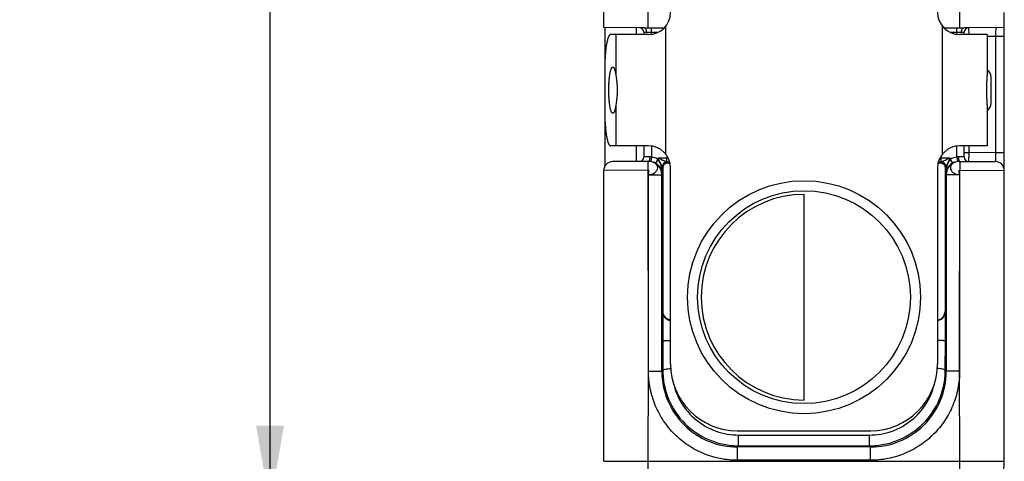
# Model space of a CAD drawing. Header units: inches. Extents: x 0 to 22, y 0 to 17.
# Tile 38 of 42: x 14 to 16.3, y 12.5 to 13.5. Entities that reach past the tile are written whole.
import ezdxf

# ---------------------------------------------------------------- set-up
doc = ezdxf.new("R2010")
doc.units = ezdxf.units.IN
doc.header["$LTSCALE"] = 1.21
doc.header["$MEASUREMENT"] = 0
doc.layers.get('0').update_dxf_attribs({"linetype": 'CONTINUOUS'})
for name, color, linetype in [('02___PRT_ALL_AXES', 7, 'CONTINUOUS'), ('06___PRT_ALL_SURFS', 7, 'CONTINUOUS'), ('DIMENSIONS', 7, 'CONTINUOUS'), ('FEATURES', 7, 'CONTINUOUS')]:
    doc.layers.add(name, color=color, linetype=linetype)
doc.styles.get("Standard").update_dxf_attribs({"font": 'txt', "width": 0.8})
doc.dimstyles.new('DIMSTYLE_1', dxfattribs={"dimtxt": 0.125, "dimasz": 0.18, "dimexe": 0.125, "dimexo": 0.0625, "dimgap": 0.0625, "dimtad": 0, "dimtih": 1, "dimtoh": 1, "dimzin": 4, "dimdsep": 46, "dimtxsty": 'STANDARD', "dimblk": '_FILLED', "dimblk1": '_FILLED', "dimblk2": '_FILLED', "dimcen": 0.09, "dimazin": 1, "dimtp": 0.001, "dimtm": 0.001, "dimtfac": 1, "dimtofl": 0, "dimtmove": 0, "dimatfit": 3, "dimldrblk": '_FILLED', "dimfxl": 1, "dimtolj": 1, "dimtzin": 4, "dimarcsym": 0})

# ---------------------------------------------------------------- blocks, each defined once
blk = doc.blocks.new('_FILLED')
at = {"color": 0, "linetype": 'BYBLOCK'}
blk.add_solid([(0, 0), (-1, 0.174), (-1, -0.174)], dxfattribs=at)
blk = doc.blocks.new('*D5')
at = {"layer": 'DIMENSIONS', "color": 2, "linetype": 'CONTINUOUS'}
for p, q in [((15.317, 15.1669), (14.4775, 15.1669)), ((14.6025, 15.1669), (14.6025, 13.9006)), ((14.6025, 12.3842), (14.6025, 13.6506)), ((15.39, 12.3842), (14.4775, 12.3842))]:
    blk.add_line(p, q, dxfattribs=at)
at = {"layer": 'DIMENSIONS', "color": 2, "linetype": 'CONTINUOUS', "xscale": 0.18, "yscale": 0.18, "zscale": 0.18}
for p, rotation in [((14.6025, 15.1669), 90), ((14.6025, 12.3842), 270)]:
    blk.add_blockref('_FILLED', p, dxfattribs=dict(at, rotation=rotation))
at = {"layer": 'DIMENSIONS', "color": 2, "linetype": 'CONTINUOUS', "insert": (14.6025, 13.8381), "char_height": 0.125, "width": 1.125, "attachment_point": 2, "line_spacing_factor": 0.9}
blk.add_mtext('2.78{\\ftxt.shx;\\W1.000000;\\H0.125000; }[70.7]', dxfattribs=at)

msp = doc.modelspace()

# ---------------------------------------------------------------- linework, layer by layer
at = {"color": 7, "linetype": 'CONTINUOUS'}
for p, q in [((15.3525, 13.4587), (15.3525, 15.1399)), ((15.4525, 13.4579), (15.4525, 13.5178)), ((16.1525, 13.4579), (16.1525, 13.5178)), ((16.2525, 12.4842), (16.2525, 13.4921)), ((15.4425, 13.4579), (15.3525, 13.4587)), ((15.4425, 13.4579), (15.4881, 13.4579)), ((15.4595, 13.4435), (15.4595, 13.4579)), ((16.1169, 13.4579), (16.1625, 13.4579)), ((16.1455, 13.4435), (16.1455, 13.4579)), ((16.2525, 13.4587), (16.1625, 13.4579)), ((16.1724, 13.458), (16.1725, 13.443)), ((15.4425, 13.448), (15.4425, 13.4429)), ((15.4425, 13.448), (15.4488, 13.4479)), ((15.4488, 13.4479), (15.4742, 13.4479)), ((16.1308, 13.4479), (16.1562, 13.4479)), ((16.1562, 13.4479), (16.1625, 13.448)), ((16.1625, 13.4429), (16.1625, 13.448)), ((16.2325, 13.4385), (16.2139, 13.4384)), ((16.2325, 13.4385), (16.2325, 13.1773)), ((16.2525, 13.4385), (16.2325, 13.4385)), ((16.2225, 13.3491), (16.2225, 13.2867)), ((15.4425, 13.1929), (15.4425, 13.1678)), ((15.4595, 13.1924), (15.4595, 13.1676)), ((16.1455, 13.1676), (16.1455, 13.1924)), ((16.1625, 13.1678), (16.1625, 13.1929)), ((16.1725, 13.1929), (16.1725, 13.1778)), ((15.4557, 13.168), (15.4425, 13.1678)), ((15.4595, 13.1676), (15.4581, 13.1577)), ((15.4741, 13.1625), (15.4741, 13.1654)), ((15.4945, 13.1654), (15.4741, 13.1654)), ((15.4943, 13.1564), (15.4945, 13.1654)), ((15.4945, 13.1696), (15.4945, 13.1654)), ((15.4972, 13.1654), (15.4945, 13.1654)), ((16.1106, 13.1654), (16.1079, 13.1654)), ((16.1106, 13.1654), (16.1106, 13.1696)), ((16.1108, 13.1564), (16.1106, 13.1654)), ((16.1309, 13.1654), (16.1106, 13.1654)), ((16.1309, 13.1654), (16.1309, 13.1625)), ((16.1455, 13.1676), (16.147, 13.1577)), ((16.1625, 13.1678), (16.1494, 13.168)), ((16.1625, 13.1778), (16.1725, 13.1778)), ((16.1725, 13.1778), (16.1724, 13.1578)), ((16.2325, 13.1773), (16.1725, 13.1778)), ((16.2525, 13.1773), (16.2325, 13.1773)), ((16.2325, 13.1773), (16.2327, 13.1573)), ((15.4539, 13.158), (15.3723, 13.1573)), ((15.4525, 13.138), (15.4523, 13.158)), ((15.4557, 13.158), (15.4539, 13.158)), ((15.4741, 13.1625), (15.469, 13.1539)), ((15.4841, 13.128), (15.4841, 13.1464)), ((15.4858, 13.1447), (15.4841, 13.1464)), ((15.4858, 12.8206), (15.4858, 13.1447)), ((15.4961, 13.1544), (15.4941, 13.1564)), ((15.5025, 12.7029), (15.5025, 13.1429)), ((16.1025, 13.1429), (16.1025, 12.7029)), ((16.1109, 13.1564), (16.109, 13.1544)), ((16.1209, 13.1464), (16.1193, 13.1447)), ((16.1193, 13.1447), (16.1193, 12.8206)), ((16.1209, 13.1464), (16.1209, 13.128)), ((16.1309, 13.1625), (16.136, 13.1539)), ((16.1512, 13.158), (16.2327, 13.1573)), ((16.1527, 13.158), (16.1525, 13.138)), ((15.4525, 13.138), (15.3525, 13.1373)), ((15.3525, 12.4842), (15.3525, 13.1373)), ((15.4529, 12.6864), (15.4525, 13.138)), ((15.4529, 12.6864), (15.453, 13.128)), ((15.453, 13.128), (15.483, 13.128)), ((15.483, 12.6864), (15.483, 13.128)), ((15.4841, 13.128), (15.483, 13.128)), ((16.122, 13.128), (16.1209, 13.128)), ((16.122, 13.128), (16.122, 12.6864)), ((16.152, 13.128), (16.122, 13.128)), ((16.152, 13.128), (16.1521, 12.6864)), ((16.1521, 12.6864), (16.1525, 13.138)), ((16.1525, 13.138), (16.2525, 13.1373)), ((15.4858, 12.8206), (15.4849, 12.8197)), ((15.4849, 12.8197), (15.4849, 12.7539)), ((16.1202, 12.8197), (16.1193, 12.8206)), ((16.1202, 12.7539), (16.1202, 12.8197)), ((15.4849, 12.7539), (15.4851, 12.6885)), ((16.1199, 12.6885), (16.1202, 12.7539)), ((15.4525, 12.4842), (15.4529, 12.6864)), ((15.453, 12.6864), (15.483, 12.6864)), ((15.483, 12.6864), (15.4851, 12.6885)), ((16.1199, 12.6885), (16.122, 12.6864)), ((16.152, 12.6864), (16.122, 12.6864)), ((16.1525, 12.4842), (16.1521, 12.6864)), ((15.6525, 12.5529), (15.9525, 12.5529)), ((15.6556, 12.5191), (15.6556, 12.5432)), ((15.6556, 12.5432), (15.9494, 12.5432)), ((15.9494, 12.5191), (15.9494, 12.5432)), ((15.653, 12.5165), (15.6556, 12.5191)), ((15.653, 12.4865), (15.653, 12.5165)), ((15.952, 12.5165), (15.653, 12.5165)), ((15.6556, 12.5191), (15.9494, 12.5191)), ((15.9494, 12.5191), (15.952, 12.5165)), ((15.952, 12.4865), (15.952, 12.5165)), ((15.3525, 12.4842), (16.2525, 12.4842)), ((15.4525, 12.3841), (15.4525, 12.4842)), ((15.952, 12.4865), (15.653, 12.4865)), ((16.1525, 12.384), (16.1525, 12.4842))]:
    msp.add_line(p, q, dxfattribs=at)
at = {"color": 3, "linetype": 'CONTINUOUS'}
for p, q in [((15.355, 13.4587), (15.355, 13.3807)), ((15.425, 13.4581), (15.425, 13.4429)), ((15.355, 13.2552), (15.355, 13.1465)), ((15.425, 13.1929), (15.425, 13.1578))]:
    msp.add_line(p, q, dxfattribs=at)
at = {"color": 7, "linetype": 'CONTINUOUS'}
for points in [[(15.4587, 13.1575), (15.4583, 13.1575), (15.4572, 13.1578), (15.4557, 13.158)], [(16.1512, 13.158), (16.1493, 13.1579), (16.1477, 13.1577), (16.1466, 13.1575), (16.1464, 13.1575)]]:
    msp.add_lwpolyline(points, dxfattribs=at)
for radius in [0.2617, 0.2391]:
    msp.add_circle((15.8025, 12.8529), radius, dxfattribs=at)
for centre, radius, start, end in [((15.4325, 13.448), 0.01, 0, 89.5001), ((16.1725, 13.448), 0.01, 90.5, 179.9999), ((16.2075, 13.3491), 0.015, 0, 64.4208), ((16.2075, 13.2867), 0.015, 295.5792, 360), ((15.4325, 13.1678), 0.01, 270.5, 360), ((16.1725, 13.1678), 0.01, 180, 269.5001), ((15.3725, 13.1373), 0.02, 90.5, 180), ((15.453, 13.128), 0.03, 359.9987, 89.1245), ((15.4538, 13.128), 0.03, 81.7106, 88.0862), ((15.4533, 13.1274), 0.0308, 36.6344, 59.3967), ((15.4533, 13.1273), 0.0308, 30.3115, 36.6369), ((15.4533, 13.1273), 0.0308, 28.3641, 30.3091), ((15.4941, 13.1464), 0.01, 90.0033, 179.9967), ((15.4941, 13.1464), 0.01, 90.1225, 180.0024), ((15.4946, 12.0233), 1.1331, 89.7003, 90.0251), ((16.1108, 11.948), 1.2084, 89.9903, 90.2952), ((16.1109, 13.1464), 0.01, 0.0033, 89.9967), ((16.111, 13.1464), 0.01, 0.0034, 89.8781), ((16.152, 13.128), 0.03, 89.5079, 180.0013), ((16.1517, 13.1273), 0.0308, 149.6907, 151.6359), ((16.1517, 13.1273), 0.0308, 143.3629, 149.6883), ((16.1517, 13.1274), 0.0308, 120.5862, 143.3825), ((16.1513, 13.128), 0.03, 91.486, 98.289), ((16.2325, 13.1373), 0.02, 0, 89.5), ((15.4534, 13.1274), 0.0307, 23.6729, 28.3614), ((15.4538, 13.1275), 0.0303, 0.9646, 23.7339), ((16.1513, 13.1275), 0.0304, 156.3071, 178.9942), ((16.1516, 13.1274), 0.0307, 151.6386, 156.3269), ((15.6525, 12.7029), 0.15, 180, 270), ((15.9525, 12.7029), 0.15, 270, 360), ((15.653, 12.6864), 0.17, 179.9925, 270.0075), ((15.9521, 12.6864), 0.17, 269.9925, 0.0075)]:
    msp.add_arc(centre, radius, start, end, dxfattribs=at)
for centre, start_param, end_param in [((15.5057, 13.1547), -2.077118, -1.801695), ((16.0993, 13.1547), -1.339898, -1.064475)]:
    msp.add_ellipse(centre, major_axis=(0.02, 0), ratio=0.017455, start_param=start_param, end_param=end_param, dxfattribs=at)
for points, knots in [([(15.4488, 13.4479), (15.4488, 13.4492), (15.4485, 13.4517), (15.4472, 13.4549), (15.4452, 13.4573), (15.4434, 13.4579), (15.4425, 13.4579)], [0, 0, 0, 0, 0.299065, 0.572703, 0.804004, 1, 1, 1, 1]), ([(16.1562, 13.4479), (16.1562, 13.4492), (16.1566, 13.4517), (16.1578, 13.4549), (16.1598, 13.4573), (16.1617, 13.4579), (16.1625, 13.4579)], [0, 0, 0, 0, 0.299867, 0.574096, 0.805173, 1, 1, 1, 1]), ([(16.2359, 13.4586), (16.2356, 13.4586), (16.2348, 13.4582), (16.234, 13.4569), (16.2335, 13.4551), (16.233, 13.4515), (16.2326, 13.4459), (16.2325, 13.4411), (16.2325, 13.4385)], [0, 0, 0, 0, 0.049917, 0.113926, 0.204529, 0.323781, 0.633693, 1, 1, 1, 1]), ([(15.4557, 13.168), (15.4557, 13.1668), (15.4556, 13.1644), (15.4552, 13.1612), (15.4547, 13.1592), (15.4539, 13.158), (15.4535, 13.158)], [0, 0, 0, 0, 0.362704, 0.674165, 0.890773, 1, 1, 1, 1]), ([(15.4841, 13.1464), (15.484, 13.1464), (15.4838, 13.1468), (15.4834, 13.1474), (15.4829, 13.1484), (15.4821, 13.1498), (15.4811, 13.1519), (15.4797, 13.1544), (15.4783, 13.1571), (15.4765, 13.1608), (15.4751, 13.1635), (15.4741, 13.1654)], [0, 0, 0, 0, 0.017323, 0.054545, 0.104601, 0.161938, 0.289195, 0.425391, 0.566206, 0.709625, 1, 1, 1, 1]), ([(15.4943, 13.1564), (15.4937, 13.1564), (15.4925, 13.1569), (15.4905, 13.1579), (15.488, 13.159), (15.4844, 13.1606), (15.4797, 13.1628), (15.476, 13.1645), (15.4741, 13.1654)], [0, 0, 0, 0, 0.070158, 0.178, 0.304613, 0.438517, 0.71662, 1, 1, 1, 1]), ([(16.1309, 13.1654), (16.129, 13.1645), (16.1253, 13.1628), (16.1206, 13.1606), (16.117, 13.159), (16.1146, 13.1579), (16.1125, 13.1569), (16.1113, 13.1564), (16.1108, 13.1564)], [0, 0, 0, 0, 0.283387, 0.561489, 0.695405, 0.821982, 0.929861, 1, 1, 1, 1]), ([(16.1309, 13.1654), (16.13, 13.1635), (16.1286, 13.1608), (16.1267, 13.1571), (16.1253, 13.1544), (16.124, 13.1519), (16.1229, 13.1498), (16.1221, 13.1484), (16.1216, 13.1474), (16.1212, 13.1468), (16.1211, 13.1464), (16.121, 13.1464)], [0, 0, 0, 0, 0.290387, 0.433809, 0.574627, 0.710822, 0.838078, 0.895411, 0.94547, 0.982696, 1, 1, 1, 1]), ([(16.1494, 13.168), (16.1493, 13.1668), (16.1494, 13.1644), (16.1499, 13.1612), (16.1504, 13.1592), (16.1511, 13.158), (16.1515, 13.158)], [0, 0, 0, 0, 0.362697, 0.674156, 0.890768, 1, 1, 1, 1]), ([(15.453, 13.128), (15.4557, 13.1282), (15.4609, 13.1291), (15.4677, 13.1324), (15.4724, 13.1374), (15.4742, 13.1436), (15.4723, 13.1497), (15.4674, 13.1544), (15.4606, 13.1574), (15.4555, 13.158), (15.4528, 13.158)], [0, 0, 0, 0, 0.144424, 0.278801, 0.39736, 0.502785, 0.607283, 0.723729, 0.856372, 1, 1, 1, 1]), ([(15.4841, 13.128), (15.4841, 13.134), (15.483, 13.1431), (15.4792, 13.1546), (15.4761, 13.1601), (15.4741, 13.1625)], [0, 0, 0, 0, 0.492191, 0.743141, 1, 1, 1, 1]), ([(15.4841, 13.1464), (15.4841, 13.1464), (15.4841, 13.1464), (15.4841, 13.1464), (15.4841, 13.1464)], [0, 0, 0, 0, 0.415595, 1, 1, 1, 1]), ([(15.4858, 13.1447), (15.4858, 13.147), (15.4873, 13.1506), (15.4915, 13.1538), (15.4945, 13.1544), (15.4961, 13.1544)], [0, 0, 0, 0, 0.439392, 0.697069, 1, 1, 1, 1]), ([(15.4941, 13.1564), (15.4941, 13.1564), (15.4941, 13.1564), (15.4941, 13.1564), (15.4941, 13.1564)], [0, 0, 0, 0, 0.376952, 1, 1, 1, 1]), ([(16.109, 13.1544), (16.1105, 13.1544), (16.1135, 13.1538), (16.1177, 13.1506), (16.1192, 13.147), (16.1193, 13.1447)], [0, 0, 0, 0, 0.302931, 0.560608, 1, 1, 1, 1]), ([(16.111, 13.1564), (16.111, 13.1564), (16.111, 13.1564), (16.1109, 13.1564), (16.1109, 13.1564)], [0, 0, 0, 0, 0.62229, 1, 1, 1, 1]), ([(16.1309, 13.1625), (16.1289, 13.1601), (16.1258, 13.1546), (16.122, 13.1431), (16.121, 13.134), (16.1209, 13.128)], [0, 0, 0, 0, 0.256859, 0.507809, 1, 1, 1, 1]), ([(16.121, 13.1464), (16.1209, 13.1464), (16.1209, 13.1464), (16.1209, 13.1464), (16.1209, 13.1464)], [0, 0, 0, 0, 0.584438, 1, 1, 1, 1]), ([(16.1523, 13.158), (16.1496, 13.158), (16.1444, 13.1574), (16.1376, 13.1544), (16.1327, 13.1497), (16.1309, 13.1436), (16.1326, 13.1374), (16.1374, 13.1324), (16.1441, 13.1291), (16.1493, 13.1281), (16.152, 13.128)], [0, 0, 0, 0, 0.143631, 0.276269, 0.392713, 0.497214, 0.602641, 0.7212, 0.855575, 1, 1, 1, 1]), ([(15.453, 13.128), (15.453, 13.129), (15.4532, 13.1306), (15.4536, 13.1327), (15.4539, 13.1343), (15.4541, 13.1357), (15.454, 13.1369), (15.4535, 13.1379), (15.4528, 13.138), (15.4525, 13.138)], [0, 0, 0, 0, 0.279015, 0.434404, 0.584734, 0.718453, 0.82662, 0.910374, 1, 1, 1, 1]), ([(16.152, 13.128), (16.152, 13.129), (16.1518, 13.1306), (16.1514, 13.1327), (16.1511, 13.1343), (16.1509, 13.1357), (16.151, 13.1369), (16.1515, 13.1379), (16.1522, 13.138), (16.1525, 13.138)], [0, 0, 0, 0, 0.279276, 0.43451, 0.584512, 0.717908, 0.825996, 0.910108, 1, 1, 1, 1]), ([(15.4849, 12.8197), (15.4849, 12.8176), (15.4857, 12.8134), (15.489, 12.8074), (15.4946, 12.8024), (15.4997, 12.8006), (15.5025, 12.8002)], [0, 0, 0, 0, 0.218468, 0.449741, 0.706935, 1, 1, 1, 1]), ([(15.5024, 12.8013), (15.4998, 12.8017), (15.495, 12.8037), (15.4896, 12.8086), (15.4865, 12.8144), (15.4858, 12.8186), (15.4858, 12.8206)], [0, 0, 0, 0, 0.291819, 0.548452, 0.780342, 1, 1, 1, 1]), ([(16.1026, 12.8013), (16.1052, 12.8017), (16.11, 12.8037), (16.1154, 12.8086), (16.1185, 12.8144), (16.1192, 12.8186), (16.1193, 12.8206)], [0, 0, 0, 0, 0.291819, 0.548452, 0.780342, 1, 1, 1, 1]), ([(16.1202, 12.8197), (16.1201, 12.8176), (16.1193, 12.8134), (16.1161, 12.8074), (16.1104, 12.8024), (16.1053, 12.8006), (16.1026, 12.8003)], [0, 0, 0, 0, 0.218484, 0.449792, 0.707051, 1, 1, 1, 1]), ([(15.4849, 12.7539), (15.4849, 12.754), (15.4855, 12.7544), (15.4864, 12.7547), (15.488, 12.755), (15.4912, 12.7554), (15.496, 12.7557), (15.5002, 12.7559), (15.5025, 12.7559)], [0, 0, 0, 0, 0.029529, 0.089103, 0.180513, 0.301512, 0.617707, 1, 1, 1, 1]), ([(16.1202, 12.7539), (16.1201, 12.754), (16.1196, 12.7544), (16.1186, 12.7547), (16.117, 12.755), (16.1139, 12.7554), (16.109, 12.7557), (16.1048, 12.7559), (16.1026, 12.7559)], [0, 0, 0, 0, 0.02953, 0.089104, 0.180514, 0.301514, 0.61771, 1, 1, 1, 1]), ([(15.653, 12.4865), (15.6399, 12.4865), (15.6137, 12.489), (15.576, 12.5005), (15.5412, 12.5191), (15.5107, 12.5441), (15.4857, 12.5746), (15.4702, 12.6036), (15.4613, 12.6283), (15.4566, 12.6474), (15.4537, 12.6668), (15.4529, 12.6799), (15.4529, 12.6864)], [0, 0, 0, 0, 0.124912, 0.249867, 0.374849, 0.499845, 0.624844, 0.749826, 0.812393, 0.874928, 0.937475, 1, 1, 1, 1]), ([(15.4851, 12.6885), (15.4851, 12.6888), (15.4856, 12.6894), (15.4874, 12.6905), (15.4911, 12.6915), (15.4968, 12.6923), (15.5012, 12.6925), (15.5035, 12.6926)], [0, 0, 0, 0, 0.043766, 0.110208, 0.324754, 0.633525, 1, 1, 1, 1]), ([(15.4851, 12.6885), (15.4852, 12.6775), (15.4874, 12.6554), (15.5003, 12.613), (15.5318, 12.5659), (15.5792, 12.5343), (15.622, 12.5213), (15.6444, 12.5191), (15.6556, 12.5191)], [0, 0, 0, 0, 0.124274, 0.248732, 0.497431, 0.747601, 0.873731, 1, 1, 1, 1]), ([(15.9494, 12.5191), (15.9606, 12.5191), (15.983, 12.5213), (16.0258, 12.5343), (16.0732, 12.5659), (16.1047, 12.613), (16.1176, 12.6554), (16.1199, 12.6775), (16.1199, 12.6885)], [0, 0, 0, 0, 0.126268, 0.252398, 0.502567, 0.751267, 0.875726, 1, 1, 1, 1]), ([(16.1521, 12.6864), (16.1521, 12.6799), (16.1513, 12.6668), (16.1485, 12.6474), (16.1437, 12.6283), (16.1349, 12.6036), (16.1194, 12.5746), (16.0943, 12.5441), (16.0638, 12.5191), (16.029, 12.5005), (15.9913, 12.489), (15.9651, 12.4865), (15.952, 12.4865)], [0, 0, 0, 0, 0.062525, 0.125072, 0.187607, 0.250174, 0.375156, 0.500155, 0.625151, 0.750133, 0.875088, 1, 1, 1, 1]), ([(16.1199, 12.6885), (16.1199, 12.6888), (16.1195, 12.6894), (16.1176, 12.6905), (16.1139, 12.6915), (16.1082, 12.6923), (16.1039, 12.6925), (16.1015, 12.6926)], [0, 0, 0, 0, 0.043766, 0.110208, 0.324754, 0.633525, 1, 1, 1, 1]), ([(15.5082, 12.663), (15.5116, 12.6465), (15.5243, 12.6142), (15.5584, 12.5749), (15.6039, 12.5491), (15.6384, 12.5432), (15.6556, 12.5432)], [0, 0, 0, 0, 0.247809, 0.497113, 0.748031, 1, 1, 1, 1]), ([(15.9494, 12.5432), (15.9666, 12.5432), (16.0012, 12.5491), (16.0467, 12.5749), (16.0808, 12.6142), (16.0934, 12.6464), (16.0968, 12.663)], [0, 0, 0, 0, 0.251968, 0.502885, 0.75219, 1, 1, 1, 1]), ([(16.1525, 12.3842), (16.1655, 12.3842), (16.1918, 12.3894), (16.2251, 12.4117), (16.2473, 12.4449), (16.2525, 12.4712), (16.2525, 12.4842)], [0, 0, 0, 0, 0.250024, 0.500025, 0.750011, 1, 1, 1, 1])]:
    msp.add_open_spline(points, degree=3, knots=knots, dxfattribs=at)
for points in [[(15.4595, 13.1676), (15.4583, 13.1679), (15.457, 13.168), (15.4557, 13.168)], [(15.4741, 13.1625), (15.4697, 13.1651), (15.4646, 13.1669), (15.4595, 13.1676)], [(16.1455, 13.1676), (16.1404, 13.1669), (16.1354, 13.1651), (16.1309, 13.1625)], [(16.1494, 13.168), (16.1481, 13.168), (16.1468, 13.1679), (16.1455, 13.1676)], [(15.469, 13.1539), (15.4657, 13.1558), (15.4619, 13.1572), (15.4581, 13.1577)], [(16.147, 13.1577), (16.1431, 13.1572), (16.1393, 13.1558), (16.136, 13.1539)]]:
    msp.add_open_spline(points, degree=3, dxfattribs=at)
at = {"layer": '02___PRT_ALL_AXES', "color": 7, "linetype": 'CONTINUOUS'}
for p, q in [((15.3798, 13.4429), (15.3798, 13.3512)), ((16.2139, 13.4429), (16.2139, 13.3512)), ((15.3798, 13.2847), (15.3798, 13.1929)), ((16.2139, 13.2847), (16.2139, 13.1929))]:
    msp.add_line(p, q, dxfattribs=at)
for points, knots in [([(15.3638, 13.3179), (15.3638, 13.3213), (15.3639, 13.328), (15.3644, 13.3361), (15.3649, 13.3424), (15.3653, 13.3467), (15.3659, 13.3508), (15.3664, 13.3546), (15.3671, 13.358), (15.3678, 13.3611), (15.3685, 13.3637), (15.3692, 13.3656), (15.3698, 13.3669), (15.3702, 13.3677), (15.3706, 13.3684), (15.3711, 13.3689), (15.3715, 13.3694), (15.372, 13.3697), (15.3724, 13.3699), (15.3727, 13.3699), (15.3729, 13.3699)], [0, 0, 0, 0, 0.187584, 0.368277, 0.45385, 0.535215, 0.611643, 0.682426, 0.746947, 0.804685, 0.855185, 0.898169, 0.916799, 0.933521, 0.948378, 0.96145, 0.972869, 0.982847, 0.991726, 1, 1, 1, 1]), ([(15.3729, 13.3699), (15.373, 13.3699), (15.3734, 13.3699), (15.3739, 13.3696), (15.3744, 13.3692), (15.3749, 13.3687), (15.3753, 13.368), (15.3758, 13.3671), (15.3763, 13.3661), (15.3767, 13.365), (15.3772, 13.3637), (15.3778, 13.3617), (15.3785, 13.3589), (15.3792, 13.3552), (15.3796, 13.3526), (15.3798, 13.3512)], [0, 0, 0, 0, 0.024142, 0.050456, 0.080641, 0.115806, 0.156581, 0.203316, 0.256198, 0.31531, 0.380626, 0.452068, 0.612859, 0.796285, 1, 1, 1, 1]), ([(15.3798, 13.3512), (15.3802, 13.3487), (15.3809, 13.3435), (15.3818, 13.3354), (15.3824, 13.3268), (15.3825, 13.3209), (15.3825, 13.3179)], [0, 0, 0, 0, 0.223663, 0.469888, 0.731182, 1, 1, 1, 1]), ([(16.2139, 13.2847), (16.2139, 13.2859), (16.2139, 13.2884), (16.2138, 13.2936), (16.2135, 13.3004), (16.2133, 13.3091), (16.2132, 13.3179), (16.2133, 13.3268), (16.2135, 13.3354), (16.2138, 13.3423), (16.2139, 13.3475), (16.2139, 13.35), (16.2139, 13.3512)], [0, 0, 0, 0, 0.053945, 0.111284, 0.234214, 0.365093, 0.500009, 0.634924, 0.7658, 0.888723, 0.946057, 1, 1, 1, 1]), ([(15.3729, 13.2659), (15.3727, 13.2659), (15.3724, 13.266), (15.372, 13.2662), (15.3715, 13.2665), (15.3711, 13.2669), (15.3706, 13.2675), (15.3702, 13.2682), (15.3698, 13.269), (15.3692, 13.2703), (15.3685, 13.2722), (15.3678, 13.2748), (15.3671, 13.2779), (15.3664, 13.2813), (15.3659, 13.285), (15.3653, 13.2891), (15.3649, 13.2935), (15.3644, 13.2997), (15.3639, 13.3079), (15.3638, 13.3146), (15.3638, 13.3179)], [0, 0, 0, 0, 0.008274, 0.017153, 0.027131, 0.03855, 0.051622, 0.066479, 0.083201, 0.101831, 0.144815, 0.195315, 0.253053, 0.317574, 0.388357, 0.464785, 0.54615, 0.631723, 0.812416, 1, 1, 1, 1]), ([(15.3825, 13.3179), (15.3825, 13.3149), (15.3824, 13.309), (15.3818, 13.3004), (15.3809, 13.2923), (15.3802, 13.2872), (15.3798, 13.2847)], [0, 0, 0, 0, 0.26881, 0.530104, 0.776333, 1, 1, 1, 1]), ([(15.3798, 13.2847), (15.3796, 13.2833), (15.3792, 13.2807), (15.3785, 13.2769), (15.3778, 13.2742), (15.3772, 13.2722), (15.3767, 13.2709), (15.3763, 13.2698), (15.3758, 13.2688), (15.3753, 13.2679), (15.3749, 13.2672), (15.3744, 13.2666), (15.3739, 13.2662), (15.3734, 13.266), (15.373, 13.2659), (15.3729, 13.2659)], [0, 0, 0, 0, 0.203715, 0.387141, 0.547932, 0.619374, 0.68469, 0.743802, 0.796684, 0.843419, 0.884194, 0.919359, 0.949544, 0.975858, 1, 1, 1, 1])]:
    msp.add_open_spline(points, degree=3, knots=knots, dxfattribs=at)
at = {"layer": '06___PRT_ALL_SURFS', "color": 7, "linetype": 'CONTINUOUS'}
msp.add_line((15.8025, 12.622), (15.8025, 13.0839), dxfattribs=at)
msp.add_arc((15.8025, 12.8529), 0.231, 90, 270, dxfattribs=at)
at = {"layer": 'FEATURES', "color": 7, "linetype": 'CONTINUOUS'}
for p, q in [((15.4911, 13.4611), (15.4911, 13.1747)), ((16.1139, 13.1747), (16.1139, 13.4611)), ((15.4525, 13.4429), (15.3678, 13.4429)), ((16.2139, 13.4429), (16.1525, 13.4429)), ((15.3548, 13.3679), (15.3548, 13.2679)), ((15.4525, 13.1929), (15.3678, 13.1929)), ((16.2139, 13.1929), (16.1525, 13.1929))]:
    msp.add_line(p, q, dxfattribs=at)
for centre, start, end in [((15.4525, 13.4929), 270, 360), ((16.1525, 13.4929), 180, 270), ((15.4525, 13.1429), 0, 90), ((16.1525, 13.1429), 90, 180)]:
    msp.add_arc(centre, 0.05, start, end, dxfattribs=at)
for points, knots in [([(15.3678, 13.4429), (15.3676, 13.4429), (15.3672, 13.4429), (15.3665, 13.4426), (15.3659, 13.4421), (15.3652, 13.4415), (15.3646, 13.4407), (15.364, 13.4397), (15.3634, 13.4385), (15.3628, 13.4372), (15.3622, 13.4357), (15.3614, 13.4334), (15.3605, 13.4301), (15.3595, 13.4257), (15.3586, 13.4208), (15.3577, 13.4154), (15.357, 13.4095), (15.3563, 13.4032), (15.3556, 13.3942), (15.355, 13.3824), (15.3548, 13.3728), (15.3548, 13.3679)], [0, 0, 0, 0, 0.008271, 0.017153, 0.027131, 0.038547, 0.051618, 0.066478, 0.083204, 0.101831, 0.122372, 0.14482, 0.195326, 0.253059, 0.317583, 0.388362, 0.464781, 0.546157, 0.631748, 0.812375, 1, 1, 1, 1]), ([(15.3548, 13.2679), (15.3548, 13.2631), (15.355, 13.2535), (15.3556, 13.2417), (15.3563, 13.2327), (15.357, 13.2264), (15.3577, 13.2205), (15.3586, 13.2151), (15.3595, 13.2101), (15.3605, 13.2057), (15.3614, 13.2025), (15.3622, 13.2002), (15.3628, 13.1987), (15.3634, 13.1974), (15.364, 13.1962), (15.3646, 13.1952), (15.3652, 13.1944), (15.3659, 13.1938), (15.3665, 13.1933), (15.3672, 13.193), (15.3676, 13.1929), (15.3678, 13.1929)], [0, 0, 0, 0, 0.187625, 0.368252, 0.453843, 0.535219, 0.611638, 0.682417, 0.746941, 0.804674, 0.85518, 0.877628, 0.898169, 0.916796, 0.933522, 0.948382, 0.961453, 0.972869, 0.982847, 0.991729, 1, 1, 1, 1])]:
    msp.add_open_spline(points, degree=3, knots=knots, dxfattribs=at)

# ---------------------------------------------------------------- dimensions: what is measured, and where the dimension line sits
at = {"layer": 'DIMENSIONS', "color": 2, "linetype": 'CONTINUOUS'}
dim = msp.add_linear_dim(base=(14.6025, 12.3842), p1=(15.3795, 15.1669), p2=(15.4525, 12.3842), angle=270, dimstyle='DIMSTYLE_1', dxfattribs=at)
dim.commit()
dim.dimension.update_dxf_attribs({"geometry": '*D5', "text_midpoint": (14.6025, 13.7756), "dimtype": 160})

doc.saveas('drawing.dxf')
